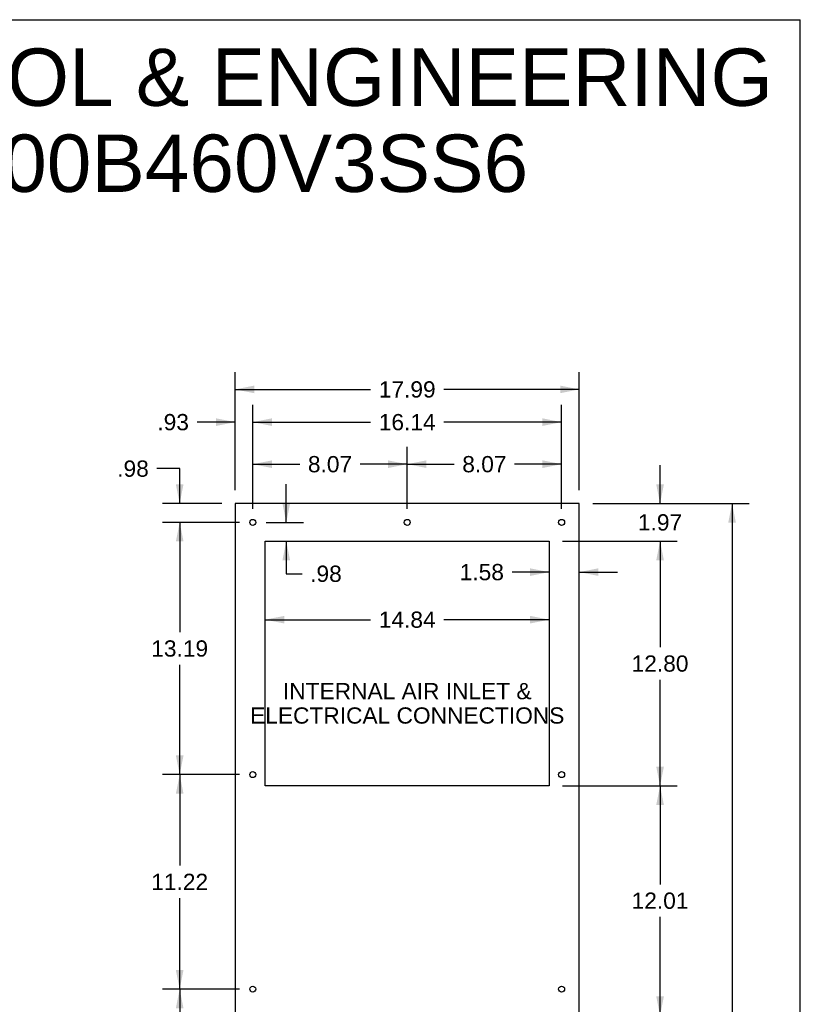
# Model space of a CAD drawing. Header units: inches. Extents: x 0 to 170, y 0 to 110.
# Tile 12 of 12: x 129 to 170, y 59 to 110. Entities that reach past the tile are written whole.
import ezdxf

# ---------------------------------------------------------------- set-up
doc = ezdxf.new("R2010")
doc.units = ezdxf.units.IN
doc.header["$LTSCALE"] = 9.35
doc.header["$MEASUREMENT"] = 0
doc.layers.get('0').update_dxf_attribs({"linetype": 'CONTINUOUS'})
doc.layers.add('DIMENSIONS', color=7, linetype='CONTINUOUS')
doc.styles.get("Standard").update_dxf_attribs({"font": 'arial.ttf'})
doc.dimstyles.new('DIMSTYLE_1', dxfattribs={"dimtxt": 0.85, "dimasz": 1, "dimexe": 0.09, "dimexo": 0.07, "dimgap": 0.0425, "dimtad": 0, "dimtih": 1, "dimtoh": 1, "dimzin": 4, "dimdsep": 46, "dimtxsty": 'Standard', "dimblk": '_FILLED', "dimblk1": '_FILLED', "dimblk2": '_FILLED', "dimcen": 0.09, "dimazin": 1, "dimtfac": 1, "dimtdec": 3, "dimtofl": 0, "dimtmove": 0, "dimatfit": 3, "dimldrblk": '_FILLED', "dimfxl": 1, "dimtolj": 1, "dimtzin": 4, "dimarcsym": 0})

# ---------------------------------------------------------------- blocks, each defined once
blk = doc.blocks.new('_FILLED')
at = {"color": 0, "linetype": 'ByBlock'}
blk.add_solid([(0, 0), (-1, 0.2), (-1, -0.2)], dxfattribs=at)
blk = doc.blocks.new('*D4')
at = {"layer": 'DIMENSIONS', "color": 2, "linetype": 'Continuous', "transparency": 16777216}
for p, q in [((159.148, 84.698), (167.334, 84.698)), ((166.434, 84.698), (166.434, 55.036)), ((166.434, 23.675), (166.434, 53.336)), ((159.148, 23.675), (167.334, 23.675))]:
    blk.add_line(p, q, dxfattribs=at)
for p, rotation in [((166.434, 84.698), 90), ((166.434, 23.675), 270)]:
    blk.add_blockref('_FILLED', p, dxfattribs=dict(at, rotation=rotation))
at = {"layer": 'DIMENSIONS', "color": 2, "linetype": 'Continuous', "transparency": 16777216, "insert": (166.434, 54.611), "char_height": 0.85, "width": 2.97026, "attachment_point": 2, "line_spacing_factor": 0.9}
blk.add_mtext('61.02', dxfattribs=at)
blk = doc.blocks.new('*D5')
at = {"layer": 'DIMENSIONS', "color": 2, "linetype": 'Continuous', "transparency": 16777216}
for p, q in [((140.456, 85.398), (140.456, 91.567)), ((158.448, 85.398), (158.448, 91.567)), ((140.456, 90.667), (147.542, 90.667)), ((158.448, 90.667), (151.362, 90.667))]:
    blk.add_line(p, q, dxfattribs=at)
at = {"layer": 'DIMENSIONS', "color": 2, "linetype": 'Continuous', "transparency": 16777216, "rotation": 180}
blk.add_blockref('_FILLED', (140.456, 90.667), dxfattribs=at)
at = {"layer": 'DIMENSIONS', "color": 2, "linetype": 'Continuous', "transparency": 16777216}
blk.add_blockref('_FILLED', (158.448, 90.667), dxfattribs=at)
at = {"layer": 'DIMENSIONS', "color": 2, "linetype": 'Continuous', "transparency": 16777216, "insert": (149.452, 91.092), "char_height": 0.85, "width": 2.97026, "attachment_point": 2, "line_spacing_factor": 0.9}
blk.add_mtext('17.99', dxfattribs=at)
blk = doc.blocks.new('*D6')
at = {"layer": 'DIMENSIONS', "color": 2, "linetype": 'Continuous', "transparency": 16777216}
for p, q in [((162.669, 84.698), (162.669, 86.698)), ((159.148, 84.698), (163.569, 84.698)), ((157.573, 82.73), (163.569, 82.73)), ((162.669, 82.73), (162.669, 80.73))]:
    blk.add_line(p, q, dxfattribs=at)
for p, rotation in [((162.669, 84.698), 270), ((162.669, 82.73), 90)]:
    blk.add_blockref('_FILLED', p, dxfattribs=dict(at, rotation=rotation))
at = {"layer": 'DIMENSIONS', "color": 2, "linetype": 'Continuous', "transparency": 16777216, "insert": (162.669, 84.139), "char_height": 0.85, "width": 2.30985, "attachment_point": 2, "line_spacing_factor": 0.9}
blk.add_mtext('1.97', dxfattribs=at)
blk = doc.blocks.new('*D7')
at = {"layer": 'DIMENSIONS', "color": 2, "linetype": 'Continuous', "transparency": 16777216}
for p, q in [((157.573, 82.73), (163.569, 82.73)), ((162.669, 82.73), (162.669, 77.182)), ((162.669, 69.935), (162.669, 75.482)), ((157.573, 69.935), (163.569, 69.935))]:
    blk.add_line(p, q, dxfattribs=at)
for p, rotation in [((162.669, 82.73), 90), ((162.669, 69.935), 270)]:
    blk.add_blockref('_FILLED', p, dxfattribs=dict(at, rotation=rotation))
at = {"layer": 'DIMENSIONS', "color": 2, "linetype": 'Continuous', "transparency": 16777216, "insert": (162.669, 76.757), "char_height": 0.85, "width": 2.97026, "attachment_point": 2, "line_spacing_factor": 0.9}
blk.add_mtext('12.80', dxfattribs=at)
blk = doc.blocks.new('*D8')
at = {"layer": 'DIMENSIONS', "color": 2, "linetype": 'Continuous', "transparency": 16777216}
for p, q in [((157.573, 69.935), (163.569, 69.935)), ((162.669, 69.935), (162.669, 64.781)), ((162.669, 57.928), (162.669, 63.081)), ((157.573, 57.928), (163.569, 57.928))]:
    blk.add_line(p, q, dxfattribs=at)
for p, rotation in [((162.669, 69.935), 90), ((162.669, 57.928), 270)]:
    blk.add_blockref('_FILLED', p, dxfattribs=dict(at, rotation=rotation))
at = {"layer": 'DIMENSIONS', "color": 2, "linetype": 'Continuous', "transparency": 16777216, "insert": (162.669, 64.356), "char_height": 0.85, "width": 2.97026, "attachment_point": 2, "line_spacing_factor": 0.9}
blk.add_mtext('12.01', dxfattribs=at)
blk = doc.blocks.new('*D11')
at = {"layer": 'DIMENSIONS', "color": 2, "linetype": 'Continuous', "transparency": 16777216}
for p, q in [((142.031, 78.625), (147.542, 78.625)), ((156.873, 78.625), (151.362, 78.625))]:
    blk.add_line(p, q, dxfattribs=at)
at = {"layer": 'DIMENSIONS', "color": 2, "linetype": 'Continuous', "transparency": 16777216, "rotation": 180}
blk.add_blockref('_FILLED', (142.031, 78.625), dxfattribs=at)
at = {"layer": 'DIMENSIONS', "color": 2, "linetype": 'Continuous', "transparency": 16777216}
blk.add_blockref('_FILLED', (156.873, 78.625), dxfattribs=at)
at = {"layer": 'DIMENSIONS', "color": 2, "linetype": 'Continuous', "transparency": 16777216, "insert": (149.452, 79.05), "char_height": 0.85, "width": 2.97026, "attachment_point": 2, "line_spacing_factor": 0.9}
blk.add_mtext('14.84', dxfattribs=at)
blk = doc.blocks.new('*D12')
at = {"layer": 'DIMENSIONS', "color": 2, "linetype": 'Continuous', "transparency": 16777216}
for p, q in [((149.452, 84.414), (149.452, 87.657)), ((157.522, 84.414), (157.522, 87.657)), ((149.452, 86.757), (151.907, 86.757)), ((157.522, 86.757), (155.067, 86.757))]:
    blk.add_line(p, q, dxfattribs=at)
at = {"layer": 'DIMENSIONS', "color": 2, "linetype": 'Continuous', "transparency": 16777216, "rotation": 180}
blk.add_blockref('_FILLED', (149.452, 86.757), dxfattribs=at)
at = {"layer": 'DIMENSIONS', "color": 2, "linetype": 'Continuous', "transparency": 16777216}
blk.add_blockref('_FILLED', (157.522, 86.757), dxfattribs=at)
at = {"layer": 'DIMENSIONS', "color": 2, "linetype": 'Continuous', "transparency": 16777216, "insert": (153.487, 87.182), "char_height": 0.85, "width": 2.30985, "attachment_point": 2, "line_spacing_factor": 0.9}
blk.add_mtext('8.07', dxfattribs=at)
blk = doc.blocks.new('*D13')
at = {"layer": 'DIMENSIONS', "color": 2, "linetype": 'Continuous', "transparency": 16777216}
for p, q in [((141.382, 84.414), (141.382, 87.657)), ((149.452, 84.414), (149.452, 87.657)), ((141.382, 86.757), (143.837, 86.757)), ((149.452, 86.757), (146.997, 86.757))]:
    blk.add_line(p, q, dxfattribs=at)
at = {"layer": 'DIMENSIONS', "color": 2, "linetype": 'Continuous', "transparency": 16777216, "rotation": 180}
blk.add_blockref('_FILLED', (141.382, 86.757), dxfattribs=at)
at = {"layer": 'DIMENSIONS', "color": 2, "linetype": 'Continuous', "transparency": 16777216}
blk.add_blockref('_FILLED', (149.452, 86.757), dxfattribs=at)
at = {"layer": 'DIMENSIONS', "color": 2, "linetype": 'Continuous', "transparency": 16777216, "insert": (145.417, 87.182), "char_height": 0.85, "width": 2.30985, "attachment_point": 2, "line_spacing_factor": 0.9}
blk.add_mtext('8.07', dxfattribs=at)
blk = doc.blocks.new('*D14')
at = {"layer": 'DIMENSIONS', "color": 2, "linetype": 'Continuous', "transparency": 16777216}
for p, q in [((140.456, 85.398), (140.456, 89.855)), ((141.382, 84.414), (141.382, 89.855)), ((140.456, 88.955), (138.468, 88.955)), ((141.382, 88.955), (143.382, 88.955))]:
    blk.add_line(p, q, dxfattribs=at)
blk.add_blockref('_FILLED', (140.456, 88.955), dxfattribs=at)
at = {"layer": 'DIMENSIONS', "color": 2, "linetype": 'Continuous', "transparency": 16777216, "rotation": 180}
blk.add_blockref('_FILLED', (141.382, 88.955), dxfattribs=at)
at = {"layer": 'DIMENSIONS', "color": 2, "linetype": 'Continuous', "transparency": 16777216, "insert": (138.043, 89.38), "char_height": 0.85, "width": 1.64944, "attachment_point": 3, "line_spacing_factor": 0.9}
blk.add_mtext('.93', dxfattribs=at)
blk = doc.blocks.new('*D15')
at = {"layer": 'DIMENSIONS', "color": 2, "linetype": 'Continuous', "transparency": 16777216}
for p, q in [((137.559, 86.525), (136.37, 86.525)), ((137.559, 84.698), (137.559, 86.525)), ((139.756, 84.698), (136.659, 84.698)), ((140.682, 83.714), (136.659, 83.714)), ((137.559, 83.714), (137.559, 81.714))]:
    blk.add_line(p, q, dxfattribs=at)
for p, rotation in [((137.559, 84.698), 270), ((137.559, 83.714), 90)]:
    blk.add_blockref('_FILLED', p, dxfattribs=dict(at, rotation=rotation))
at = {"layer": 'DIMENSIONS', "color": 2, "linetype": 'Continuous', "transparency": 16777216, "insert": (135.945, 86.95), "char_height": 0.85, "width": 1.64944, "attachment_point": 3, "line_spacing_factor": 0.9}
blk.add_mtext('.98', dxfattribs=at)
blk = doc.blocks.new('*D16')
at = {"layer": 'DIMENSIONS', "color": 2, "linetype": 'Continuous', "transparency": 16777216}
for p, q in [((143.13, 83.714), (143.13, 85.714)), ((142.082, 83.714), (144.03, 83.714)), ((143.13, 82.73), (143.13, 81.027)), ((143.13, 81.027), (143.955, 81.027))]:
    blk.add_line(p, q, dxfattribs=at)
for p, rotation in [((143.13, 83.714), 270), ((143.13, 82.73), 90)]:
    blk.add_blockref('_FILLED', p, dxfattribs=dict(at, rotation=rotation))
at = {"layer": 'DIMENSIONS', "color": 2, "linetype": 'Continuous', "transparency": 16777216, "insert": (144.38, 81.452), "char_height": 0.85, "width": 1.64944, "attachment_point": 1, "line_spacing_factor": 0.9}
blk.add_mtext('.98', dxfattribs=at)
blk = doc.blocks.new('*D17')
at = {"layer": 'DIMENSIONS', "color": 2, "linetype": 'Continuous', "transparency": 16777216}
for p, q in [((156.873, 81.113), (154.933, 81.113)), ((158.448, 81.113), (160.448, 81.113))]:
    blk.add_line(p, q, dxfattribs=at)
blk.add_blockref('_FILLED', (156.873, 81.113), dxfattribs=at)
at = {"layer": 'DIMENSIONS', "color": 2, "linetype": 'Continuous', "transparency": 16777216, "rotation": 180}
blk.add_blockref('_FILLED', (158.448, 81.113), dxfattribs=at)
at = {"layer": 'DIMENSIONS', "color": 2, "linetype": 'Continuous', "transparency": 16777216, "insert": (154.508, 81.538), "char_height": 0.85, "width": 2.30985, "attachment_point": 3, "line_spacing_factor": 0.9}
blk.add_mtext('1.58', dxfattribs=at)
blk = doc.blocks.new('*D18')
at = {"layer": 'DIMENSIONS', "color": 2, "linetype": 'Continuous', "transparency": 16777216}
for p, q in [((141.382, 84.414), (141.382, 89.855)), ((157.522, 84.414), (157.522, 89.855)), ((141.382, 88.955), (147.542, 88.955)), ((157.522, 88.955), (151.362, 88.955))]:
    blk.add_line(p, q, dxfattribs=at)
at = {"layer": 'DIMENSIONS', "color": 2, "linetype": 'Continuous', "transparency": 16777216, "rotation": 180}
blk.add_blockref('_FILLED', (141.382, 88.955), dxfattribs=at)
at = {"layer": 'DIMENSIONS', "color": 2, "linetype": 'Continuous', "transparency": 16777216}
blk.add_blockref('_FILLED', (157.522, 88.955), dxfattribs=at)
at = {"layer": 'DIMENSIONS', "color": 2, "linetype": 'Continuous', "transparency": 16777216, "insert": (149.452, 89.38), "char_height": 0.85, "width": 2.97026, "attachment_point": 2, "line_spacing_factor": 0.9}
blk.add_mtext('16.14', dxfattribs=at)
blk = doc.blocks.new('*D19')
at = {"layer": 'DIMENSIONS', "color": 2, "linetype": 'Continuous', "transparency": 16777216}
for p, q in [((140.682, 83.714), (136.659, 83.714)), ((137.559, 83.714), (137.559, 77.969)), ((137.559, 70.525), (137.559, 76.269)), ((140.682, 70.525), (136.659, 70.525))]:
    blk.add_line(p, q, dxfattribs=at)
for p, rotation in [((137.559, 83.714), 90), ((137.559, 70.525), 270)]:
    blk.add_blockref('_FILLED', p, dxfattribs=dict(at, rotation=rotation))
at = {"layer": 'DIMENSIONS', "color": 2, "linetype": 'Continuous', "transparency": 16777216, "insert": (137.559, 77.544), "char_height": 0.85, "width": 2.97026, "attachment_point": 2, "line_spacing_factor": 0.9}
blk.add_mtext('13.19', dxfattribs=at)
blk = doc.blocks.new('*D20')
at = {"layer": 'DIMENSIONS', "color": 2, "linetype": 'Continuous', "transparency": 16777216}
for p, q in [((140.682, 70.525), (136.659, 70.525)), ((137.559, 70.525), (137.559, 65.765)), ((137.559, 59.305), (137.559, 64.065)), ((140.682, 59.305), (136.659, 59.305))]:
    blk.add_line(p, q, dxfattribs=at)
for p, rotation in [((137.559, 70.525), 90), ((137.559, 59.305), 270)]:
    blk.add_blockref('_FILLED', p, dxfattribs=dict(at, rotation=rotation))
at = {"layer": 'DIMENSIONS', "color": 2, "linetype": 'Continuous', "transparency": 16777216, "insert": (137.559, 65.34), "char_height": 0.85, "width": 2.97026, "attachment_point": 2, "line_spacing_factor": 0.9}
blk.add_mtext('11.22', dxfattribs=at)
blk = doc.blocks.new('*D21')
at = {"layer": 'DIMENSIONS', "color": 2, "linetype": 'Continuous', "transparency": 16777216}
for p, q in [((140.682, 59.305), (136.659, 59.305)), ((137.559, 59.305), (137.559, 52.872)), ((137.559, 44.739), (137.559, 51.172)), ((140.682, 44.739), (136.659, 44.739))]:
    blk.add_line(p, q, dxfattribs=at)
for p, rotation in [((137.559, 59.305), 90), ((137.559, 44.739), 270)]:
    blk.add_blockref('_FILLED', p, dxfattribs=dict(at, rotation=rotation))
at = {"layer": 'DIMENSIONS', "color": 2, "linetype": 'Continuous', "transparency": 16777216, "insert": (137.559, 52.447), "char_height": 0.85, "width": 2.97026, "attachment_point": 2, "line_spacing_factor": 0.9}
blk.add_mtext('14.57', dxfattribs=at)

msp = doc.modelspace()

# ---------------------------------------------------------------- linework, layer by layer
at = {"color": 7, "linetype": 'Continuous'}
for p, q in [((0, 110), (170, 110)), ((170, 0), (170, 110)), ((140.4563, 84.6975), (140.4563, 23.6745)), ((158.4483, 84.6975), (140.4563, 84.6975)), ((158.4483, 23.6745), (158.4483, 84.6975)), ((142.0313, 69.9345), (142.0313, 82.7295)), ((142.0313, 82.7295), (156.8733, 82.7295)), ((156.8733, 82.7295), (156.8733, 69.9345)), ((156.8733, 69.9345), (142.0313, 69.9345))]:
    msp.add_line(p, q, dxfattribs=at)
for centre in [(141.3823, 83.7135), (149.4523, 83.7135), (157.5223, 83.7135), (141.3823, 70.5245), (157.5223, 70.5245), (141.3823, 59.3045), (157.5223, 59.3045)]:
    msp.add_circle(centre, 0.156, dxfattribs=at)

# ---------------------------------------------------------------- texts
at = {"layer": 'DIMENSIONS', "color": 2, "linetype": 'Continuous', "attachment_point": 2, "line_spacing_factor": 0.9}
for s, insert, char_height, width in [('SAGINAW CONTROL & ENGINEERING\\PSCE-AC10200B460V3SS6', (130.6153, 108.4943), 3, 75.769517), ('INTERNAL AIR INLET &\\PELECTRICAL CONNECTIONS', (149.4549, 75.3148), 0.85, 16.399628)]:
    msp.add_mtext(s, dxfattribs=dict(at, insert=insert, char_height=char_height, width=width))

# ---------------------------------------------------------------- dimensions: what is measured, and where the dimension line sits
at = {"layer": 'DIMENSIONS', "color": 2, "linetype": 'Continuous'}
for base, p1, p2, picture, middle in [((158.4483, 90.6671), (140.4563, 85.3275), (158.4483, 85.3275), '*D5', (149.4884, 90.6624)), ((141.3823, 88.9551), (140.4563, 85.3275), (141.3823, 84.3435), '*D14', (137.2431, 88.9503)), ((157.5223, 88.9551), (141.3823, 84.3435), (157.5223, 84.3435), '*D18', (149.4884, 88.9503)), ((158.4483339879, 81.1128834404), (156.8733339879, 82.7295278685), (158.4483339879, 84.6975278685), '*D17', (153.3885128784, 81.1081411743))]:
    dim = msp.add_linear_dim(base=base, p1=p1, p2=p2, dimstyle='DIMSTYLE_1', dxfattribs=at)
    dim.commit()
    dim.dimension.update_dxf_attribs({"geometry": picture, "text_midpoint": middle, "dimtype": 160})
for base, p1, p2, angle, picture, middle in [((141.3823, 86.7569), (149.4523, 84.3435), (141.3823, 84.3435), 180, '*D13', (145.4131, 86.7522)), ((149.4523, 86.7569), (157.5223, 84.3435), (149.4523, 84.3435), 180, '*D12', (153.4831, 86.7522)), ((137.5594, 83.7135), (139.8263, 84.6975), (140.7523, 83.7135), 270, '*D15', (135.1435, 86.5206)), ((162.6686, 82.7295), (159.0783, 84.6975), (157.5033, 82.7295), 270, '*D6', (162.7054, 83.7088)), ((143.1302, 83.7135), (142.0313, 82.7295), (142.0123, 83.7135), 90, '*D16', (145.2282, 81.0223)), ((166.4338, 23.6745), (159.0783, 84.6975), (159.0783, 23.6745), 270, '*D4', (166.4225, 54.1813)), ((137.5594, 70.5245), (140.7523, 83.7135), (140.7523, 70.5245), 270, '*D19', (137.5956, 77.1143)), ((142.0313, 78.6247), (156.8733, 82.7295), (142.0313, 82.7295), 180, '*D11', (149.4884, 78.62)), ((162.6685504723, 69.9345278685), (157.5033339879, 82.7295278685), (157.5033339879, 69.9345278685), 270, '*D7', (162.7046664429, 76.3272854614)), ((137.5594, 59.3045), (140.7523, 70.5245), (140.7523, 59.3045), 270, '*D20', (137.5908, 64.9161)), ((162.6686, 57.9275), (157.5033, 69.9345), (157.5033, 57.9275), 270, '*D8', (162.6225, 63.9263)), ((137.5594, 44.7385), (140.7523, 59.3045), (140.7523, 44.7385), 270, '*D21', (137.5956, 52.0168))]:
    dim = msp.add_linear_dim(base=base, p1=p1, p2=p2, angle=angle, dimstyle='DIMSTYLE_1', dxfattribs=at)
    dim.commit()
    dim.dimension.update_dxf_attribs({"geometry": picture, "text_midpoint": middle, "dimtype": 160})

doc.saveas('drawing.dxf')
